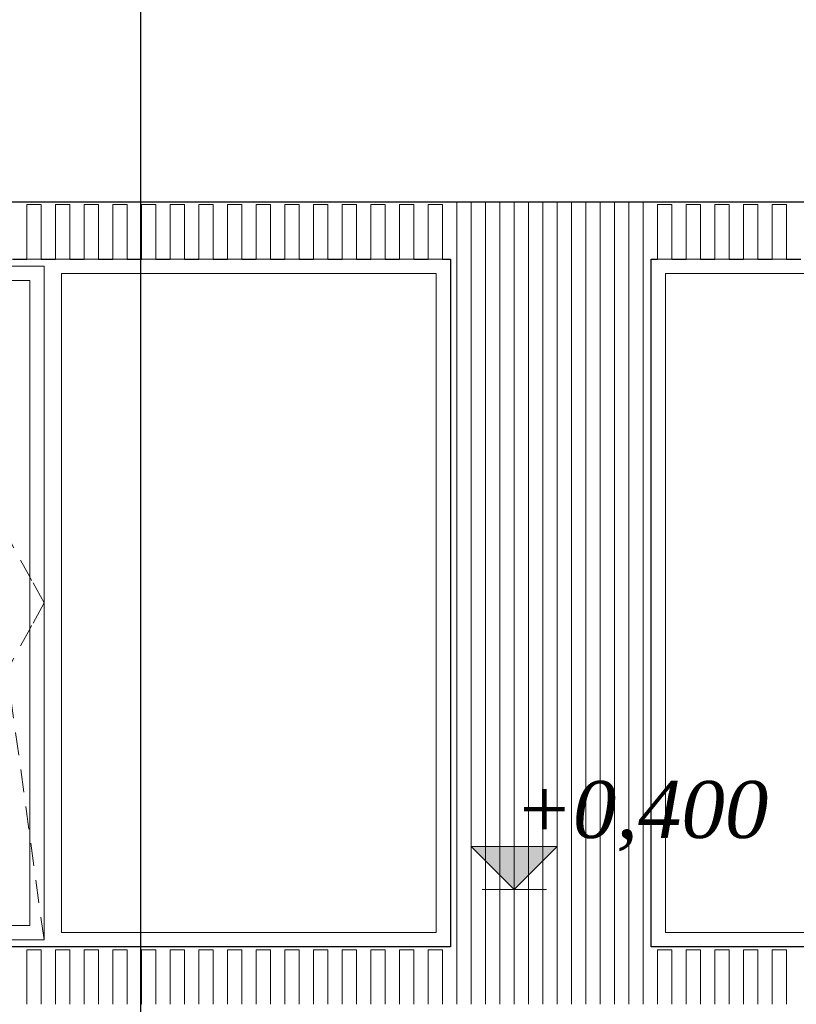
# Model space of a CAD drawing. Header units: millimetres. Extents: x -3848 to 115359, y -22918 to 12821.
# Tile 4 of 51: x 2300 to 5009, y 0 to 3435. Entities that reach past the tile are written whole.
import ezdxf

# ---------------------------------------------------------------- set-up
doc = ezdxf.new("R2010")
doc.units = ezdxf.units.MM
doc.header["$MEASUREMENT"] = 0
for name, color, linetype in [('1244_Fassaadi varustus', 7, 'Continuous'), ('_2D mõõdud', 7, 'Continuous'), ('New_1241_Välisseinad', 7, 'Continuous'), ('New_ARCHICAD Windows', 7, 'Continuous')]:
    doc.layers.add(name, color=color, linetype=linetype)
for name, color, linetype, lineweight in [('1244_Fassaadi varustus_Pen_No__101', 252, 'Continuous', 13), ('_2D mõõdud_Pen_No__101', 252, 'Continuous', 13), ('_2D tähised_Pen_No__1', 7, 'Continuous', 13), ('New_1241_Välisseinad_Pen_No__41', 7, 'Continuous', 25), ('New_ARCHICAD Windows_Pen_No__101', 252, 'Continuous', 13), ('New_ARCHICAD Windows_Pen_No__41', 7, 'Continuous', 25)]:
    doc.layers.add(name, color=color, linetype=linetype, lineweight=lineweight)
doc.styles.add('GENERATED_STYLE_2', font='txt')
doc.dimstyles.new('GENERATED_STYLE__3', dxfattribs={"dimtxt": 0.18, "dimasz": 182.4, "dimexe": 0.18, "dimexo": 0.0625, "dimgap": 0.09, "dimtad": 0, "dimtih": 1, "dimtoh": 1, "dimdec": 4, "dimzin": 0, "dimdsep": 46, "dimcen": 0.09, "dimadec": 0, "dimazin": 0, "dimtfac": 1, "dimtdec": 4, "dimtmove": 0, "dimatfit": 3, "dimldrblk": 'ARROWHEAD_1', "dimfxl": 0, "dimtolj": 1, "dimtzin": 0, "dimarcsym": 0})

# ---------------------------------------------------------------- blocks, each defined once
blk = doc.blocks.new('Section Element_9_1')
at = {"layer": 'New_1241_Välisseinad_Pen_No__41', "color": 7, "linetype": 'Continuous', "lineweight": 25}
blk.add_line((0, 2799.5), (15725.1, 2799.5), dxfattribs=at)
blk = doc.blocks.new('Section Element_48_1')
at = {"layer": 'New_ARCHICAD Windows_Pen_No__101', "color": 252, "linetype": 'Continuous', "lineweight": 13}
for p, q in [((4553, 2550), (4553, 250)), ((5840.5, 2550), (4553, 2550)), ((5840.5, 250), (5840.5, 2550)), ((5940.5, 2525), (5940.5, 2575)), ((5940.5, 2575), (6585, 2575)), ((5940.5, 2575), (5979, 2504.9)), ((6255.9, 2525), (6262.8, 2575)), ((6269.6, 2525), (6262.8, 2575)), ((6585, 2575), (6585, 2525)), ((6646, 2550), (6646, 250)), ((7953, 2550), (6646, 2550)), ((7953, 250), (7953, 2550)), ((5940.5, 275), (5940.5, 2525)), ((5990.5, 2525), (5990.5, 275)), ((6535, 2525), (5990.5, 2525)), ((6251.9, 2495.7), (6255.9, 2525)), ((6273.6, 2495.7), (6269.6, 2525)), ((6535, 275), (6535, 2525)), ((6585, 2525), (6585, 275)), ((6240.7, 2414.5), (6251.6, 2493.8)), ((6284.8, 2414.5), (6273.9, 2493.8)), ((6003, 2461), (6041.5, 2390.9)), ((6065.5, 2347), (6104, 2276.9)), ((6223.1, 2285.7), (6234, 2365)), ((6302.4, 2285.7), (6291.6, 2365)), ((6128.1, 2233.1), (6166.5, 2162.9)), ((6205.4, 2156.9), (6216.3, 2236.2)), ((6320.1, 2156.9), (6309.2, 2236.2)), ((6187.8, 2028.1), (6198.6, 2107.4)), ((6190.6, 2119.1), (6229.1, 2048.9)), ((6337.7, 2028.1), (6326.9, 2107.4)), ((6253.1, 2005.1), (6291.6, 1935)), ((6170.1, 1899.3), (6181, 1978.6)), ((6355.4, 1899.3), (6344.5, 1978.6)), ((6315.6, 1891.1), (6354.1, 1821)), ((6152.4, 1770.5), (6163.3, 1849.8)), ((6373.1, 1770.5), (6362.2, 1849.8)), ((6378.1, 1777.1), (6416.6, 1707)), ((6134.8, 1641.7), (6145.6, 1721)), ((6390.7, 1641.7), (6379.9, 1721)), ((6440.7, 1663.2), (6479.1, 1593)), ((6117.1, 1512.9), (6128, 1592.2)), ((6408.4, 1512.9), (6397.5, 1592.2)), ((6503.2, 1549.2), (6535, 1491.2)), ((6535, 1491.2), (6541.7, 1479)), ((6099.5, 1384.2), (6110.3, 1463.4)), ((6426.1, 1384.2), (6415.2, 1463.4)), ((6546.5, 1470.1), (6585, 1400)), ((6546.5, 1329.9), (6585, 1400)), ((6081.8, 1255.4), (6092.7, 1334.6)), ((6443.7, 1255.4), (6432.8, 1334.6)), ((6503.2, 1250.8), (6535, 1308.8)), ((6535, 1308.8), (6541.7, 1321)), ((6064.1, 1126.6), (6075, 1205.8)), ((6440.7, 1136.8), (6479.1, 1207)), ((6461.4, 1126.6), (6450.5, 1205.8)), ((6046.5, 997.8), (6057.3, 1077)), ((6378.1, 1022.9), (6416.6, 1093)), ((6479, 997.8), (6468.2, 1077)), ((6315.6, 908.9), (6354.1, 979)), ((6028.8, 869), (6039.7, 948.2)), ((6496.7, 869), (6485.8, 948.2)), ((6253.1, 794.9), (6291.6, 865)), ((6011.2, 740.2), (6022, 819.4)), ((6514.4, 740.2), (6503.5, 819.4)), ((6190.6, 680.9), (6229.1, 751.1)), ((5993.5, 611.4), (6004.4, 690.6)), ((6532, 611.4), (6521.2, 690.6)), ((6128.1, 566.9), (6166.5, 637.1)), ((5975.8, 482.6), (5986.7, 561.8)), ((6549.7, 482.6), (6538.8, 561.8)), ((6065.5, 453), (6104, 523.1)), ((5958.2, 353.8), (5969, 433.1)), ((6567.3, 353.8), (6556.5, 433.1)), ((6003, 339), (6041.5, 409.1)), ((5940.5, 225), (5951.4, 304.3)), ((5940.5, 225), (5979, 295.1)), ((5940.5, 225), (5940.5, 275)), ((5990.5, 275), (6535, 275)), ((6585, 225), (6574.1, 304.3)), ((6585, 275), (6585, 225)), ((4553, 250), (5840.5, 250)), ((6646, 250), (7953, 250)), ((6585, 225), (5940.5, 225))]:
    blk.add_line(p, q, dxfattribs=at)
at = {"layer": 'New_ARCHICAD Windows_Pen_No__41', "color": 7, "linetype": 'Continuous', "lineweight": 25}
for p, q in [((4503, 200), (4503, 2600)), ((4503, 2600), (4525.1, 2600)), ((4575.1, 2600), (4625.1, 2600)), ((4675.1, 2600), (4725.1, 2600)), ((4775.1, 2600), (4825.1, 2600)), ((4875.1, 2600), (4925.1, 2600)), ((4975.1, 2600), (5025.1, 2600)), ((5075.1, 2600), (5125.1, 2600)), ((5175.1, 2600), (5225.1, 2600)), ((5275.1, 2600), (5325.1, 2600)), ((5375.1, 2600), (5425.1, 2600)), ((5475.1, 2600), (5525.1, 2600)), ((5575.1, 2600), (5625.1, 2600)), ((5675.1, 2600), (5725.1, 2600)), ((5775.1, 2600), (5825.1, 2600)), ((5875.1, 2600), (5925.1, 2600)), ((5975.1, 2600), (6025.1, 2600)), ((6075.1, 2600), (6125.1, 2600)), ((6175.1, 2600), (6225.1, 2600)), ((6275.1, 2600), (6325.1, 2600)), ((6375.1, 2600), (6425.1, 2600)), ((6475.1, 2600), (6525.1, 2600)), ((6575.1, 2600), (6625.1, 2600)), ((6675.1, 2600), (6725.1, 2600)), ((6775.1, 2600), (6825.1, 2600)), ((6875.1, 2600), (6925.1, 2600)), ((6975.1, 2600), (7025.1, 2600)), ((7075.1, 2600), (7125.1, 2600)), ((7175.1, 2600), (7225.1, 2600)), ((7275.1, 2600), (7325.1, 2600)), ((7375.1, 2600), (7425.1, 2600)), ((7475.1, 2600), (7525.1, 2600)), ((7575.1, 2600), (7625.1, 2600)), ((7675.1, 2600), (7725.1, 2600)), ((7775.1, 2600), (7825.1, 2600)), ((7875.1, 2600), (7925.1, 2600)), ((7975.1, 2600), (8003, 2600)), ((8003, 2600), (8003, 200)), ((8003, 200), (4503, 200))]:
    blk.add_line(p, q, dxfattribs=at)
blk = doc.blocks.new('Section Element_49_1')
at = {"layer": 'New_ARCHICAD Windows_Pen_No__101', "color": 252, "linetype": 'Continuous', "lineweight": 13}
for p, q in [((353, 2550), (353, 250)), ((1640.5, 2550), (353, 2550)), ((1640.5, 250), (1640.5, 2550)), ((1740.5, 2525), (1740.5, 2575)), ((1740.5, 2575), (2385, 2575)), ((1740.5, 2575), (1779, 2504.9)), ((2055.9, 2525), (2062.8, 2575)), ((2069.6, 2525), (2062.8, 2575)), ((2385, 2575), (2385, 2525)), ((2446, 2550), (2446, 250)), ((3753, 2550), (2446, 2550)), ((3753, 250), (3753, 2550)), ((1740.5, 275), (1740.5, 2525)), ((1790.5, 2525), (1790.5, 275)), ((2335, 2525), (1790.5, 2525)), ((2051.9, 2495.7), (2055.9, 2525)), ((2073.6, 2495.7), (2069.6, 2525)), ((2335, 275), (2335, 2525)), ((2385, 2525), (2385, 275)), ((2040.7, 2414.5), (2051.6, 2493.8)), ((2084.8, 2414.5), (2073.9, 2493.8)), ((1803, 2461), (1841.5, 2390.9)), ((1865.5, 2347), (1904, 2276.9)), ((2023.1, 2285.7), (2034, 2365)), ((2102.4, 2285.7), (2091.6, 2365)), ((1928.1, 2233.1), (1966.5, 2162.9)), ((2005.4, 2156.9), (2016.3, 2236.2)), ((2120.1, 2156.9), (2109.2, 2236.2)), ((1987.8, 2028.1), (1998.6, 2107.4)), ((1990.6, 2119.1), (2029.1, 2048.9)), ((2137.7, 2028.1), (2126.9, 2107.4)), ((2053.1, 2005.1), (2091.6, 1935)), ((1970.1, 1899.3), (1981, 1978.6)), ((2155.4, 1899.3), (2144.5, 1978.6)), ((2115.6, 1891.1), (2154.1, 1821)), ((1952.4, 1770.5), (1963.3, 1849.8)), ((2173.1, 1770.5), (2162.2, 1849.8)), ((2178.1, 1777.1), (2216.6, 1707)), ((1934.8, 1641.7), (1945.6, 1721)), ((2190.7, 1641.7), (2179.9, 1721)), ((2240.7, 1663.2), (2279.1, 1593)), ((1917.1, 1512.9), (1928, 1592.2)), ((2208.4, 1512.9), (2197.5, 1592.2)), ((2303.2, 1549.2), (2335, 1491.2)), ((2335, 1491.2), (2341.7, 1479)), ((1899.5, 1384.2), (1910.3, 1463.4)), ((2226.1, 1384.2), (2215.2, 1463.4)), ((2346.5, 1470.1), (2385, 1400)), ((2346.5, 1329.9), (2385, 1400)), ((1881.8, 1255.4), (1892.7, 1334.6)), ((2243.7, 1255.4), (2232.8, 1334.6)), ((2303.2, 1250.8), (2335, 1308.8)), ((2335, 1308.8), (2341.7, 1321)), ((1864.1, 1126.6), (1875, 1205.8)), ((2240.7, 1136.8), (2279.1, 1207)), ((2261.4, 1126.6), (2250.5, 1205.8)), ((1846.5, 997.8), (1857.3, 1077)), ((2178.1, 1022.9), (2216.6, 1093)), ((2279, 997.8), (2268.2, 1077)), ((2115.6, 908.9), (2154.1, 979)), ((1828.8, 869), (1839.7, 948.2)), ((2296.7, 869), (2285.8, 948.2)), ((2053.1, 794.9), (2091.6, 865)), ((1811.2, 740.2), (1822, 819.4)), ((2314.4, 740.2), (2303.5, 819.4)), ((1990.6, 680.9), (2029.1, 751.1)), ((1793.5, 611.4), (1804.4, 690.6)), ((2332, 611.4), (2321.2, 690.6)), ((1928.1, 566.9), (1966.5, 637.1)), ((1775.8, 482.6), (1786.7, 561.8)), ((2349.7, 482.6), (2338.8, 561.8)), ((1865.5, 453), (1904, 523.1)), ((1758.2, 353.8), (1769, 433.1)), ((2367.3, 353.8), (2356.5, 433.1)), ((1803, 339), (1841.5, 409.1)), ((1740.5, 225), (1751.4, 304.3)), ((1740.5, 225), (1779, 295.1)), ((1740.5, 225), (1740.5, 275)), ((1790.5, 275), (2335, 275)), ((2385, 225), (2374.1, 304.3)), ((2385, 275), (2385, 225)), ((353, 250), (1640.5, 250)), ((2446, 250), (3753, 250)), ((2385, 225), (1740.5, 225))]:
    blk.add_line(p, q, dxfattribs=at)
at = {"layer": 'New_ARCHICAD Windows_Pen_No__41', "color": 7, "linetype": 'Continuous', "lineweight": 25}
for p, q in [((303, 2600), (325.1, 2600)), ((303, 200), (303, 2600)), ((375.1, 2600), (425.1, 2600)), ((475.1, 2600), (525.1, 2600)), ((575.1, 2600), (625.1, 2600)), ((675.1, 2600), (725.1, 2600)), ((775.1, 2600), (825.1, 2600)), ((875.1, 2600), (925.1, 2600)), ((975.1, 2600), (1025.1, 2600)), ((1075.1, 2600), (1125.1, 2600)), ((1175.1, 2600), (1225.1, 2600)), ((1275.1, 2600), (1325.1, 2600)), ((1375.1, 2600), (1425.1, 2600)), ((1475.1, 2600), (1525.1, 2600)), ((1575.1, 2600), (1625.1, 2600)), ((1675.1, 2600), (1725.1, 2600)), ((1775.1, 2600), (1825.1, 2600)), ((1875.1, 2600), (1925.1, 2600)), ((1975.1, 2600), (2025.1, 2600)), ((2075.1, 2600), (2125.1, 2600)), ((2175.1, 2600), (2225.1, 2600)), ((2275.1, 2600), (2325.1, 2600)), ((2375.1, 2600), (2425.1, 2600)), ((2475.1, 2600), (2525.1, 2600)), ((2575.1, 2600), (2625.1, 2600)), ((2675.1, 2600), (2725.1, 2600)), ((2775.1, 2600), (2825.1, 2600)), ((2875.1, 2600), (2925.1, 2600)), ((2975.1, 2600), (3025.1, 2600)), ((3075.1, 2600), (3125.1, 2600)), ((3175.1, 2600), (3225.1, 2600)), ((3275.1, 2600), (3325.1, 2600)), ((3375.1, 2600), (3425.1, 2600)), ((3475.1, 2600), (3525.1, 2600)), ((3575.1, 2600), (3625.1, 2600)), ((3675.1, 2600), (3725.1, 2600)), ((3775.1, 2600), (3803, 2600)), ((3803, 2600), (3803, 200)), ((3803, 200), (303, 200))]:
    blk.add_line(p, q, dxfattribs=at)
blk = doc.blocks.new('Section Element_346_1')
at = {"layer": '1244_Fassaadi varustus_Pen_No__101', "color": 252, "linetype": 'Continuous', "lineweight": 13}
for p, q in [((4925.1, 2790), (4927.4, 2790)), ((4925.1, 2600), (4925.1, 2790)), ((4927.4, 2790), (4933.1, 2790)), ((4933.1, 2790), (4967.1, 2790)), ((4967.1, 2790), (4972.7, 2790)), ((4972.7, 2790), (4975.1, 2790)), ((4975.1, 2600), (4975.1, 2790)), ((4925.1, 2600), (4927.4, 2600)), ((4927.4, 2600), (4933.1, 2600)), ((4933.1, 2600), (4967.1, 2600)), ((4967.1, 2600), (4972.7, 2600)), ((4972.7, 2600), (4975.1, 2600))]:
    blk.add_line(p, q, dxfattribs=at)
blk = doc.blocks.new('Section Element_347_1')
at = {"layer": '1244_Fassaadi varustus_Pen_No__101', "color": 252, "linetype": 'Continuous', "lineweight": 13}
for p, q in [((4825.1, 2790), (4827.4, 2790)), ((4825.1, 2600), (4825.1, 2790)), ((4827.4, 2790), (4833.1, 2790)), ((4833.1, 2790), (4867.1, 2790)), ((4867.1, 2790), (4872.7, 2790)), ((4872.7, 2790), (4875.1, 2790)), ((4875.1, 2600), (4875.1, 2790)), ((4825.1, 2600), (4827.4, 2600)), ((4827.4, 2600), (4833.1, 2600)), ((4833.1, 2600), (4867.1, 2600)), ((4867.1, 2600), (4872.7, 2600)), ((4872.7, 2600), (4875.1, 2600))]:
    blk.add_line(p, q, dxfattribs=at)
blk = doc.blocks.new('Section Element_348_1')
at = {"layer": '1244_Fassaadi varustus_Pen_No__101', "color": 252, "linetype": 'Continuous', "lineweight": 13}
for p, q in [((4725.1, 2790), (4727.4, 2790)), ((4725.1, 2600), (4725.1, 2790)), ((4727.4, 2790), (4733.1, 2790)), ((4733.1, 2790), (4767.1, 2790)), ((4767.1, 2790), (4772.7, 2790)), ((4772.7, 2790), (4775.1, 2790)), ((4775.1, 2600), (4775.1, 2790)), ((4725.1, 2600), (4727.4, 2600)), ((4727.4, 2600), (4733.1, 2600)), ((4733.1, 2600), (4767.1, 2600)), ((4767.1, 2600), (4772.7, 2600)), ((4772.7, 2600), (4775.1, 2600))]:
    blk.add_line(p, q, dxfattribs=at)
blk = doc.blocks.new('Section Element_349_1')
at = {"layer": '1244_Fassaadi varustus_Pen_No__101', "color": 252, "linetype": 'Continuous', "lineweight": 13}
for p, q in [((4625.1, 2790), (4627.4, 2790)), ((4625.1, 2600), (4625.1, 2790)), ((4627.4, 2790), (4633.1, 2790)), ((4633.1, 2790), (4667.1, 2790)), ((4667.1, 2790), (4672.7, 2790)), ((4672.7, 2790), (4675.1, 2790)), ((4675.1, 2600), (4675.1, 2790)), ((4625.1, 2600), (4627.4, 2600)), ((4627.4, 2600), (4633.1, 2600)), ((4633.1, 2600), (4667.1, 2600)), ((4667.1, 2600), (4672.7, 2600)), ((4672.7, 2600), (4675.1, 2600))]:
    blk.add_line(p, q, dxfattribs=at)
blk = doc.blocks.new('Section Element_350_1')
at = {"layer": '1244_Fassaadi varustus_Pen_No__101', "color": 252, "linetype": 'Continuous', "lineweight": 13}
for p, q in [((4525.1, 2790), (4527.4, 2790)), ((4525.1, 2600), (4525.1, 2790)), ((4527.4, 2790), (4533.1, 2790)), ((4533.1, 2790), (4567.1, 2790)), ((4567.1, 2790), (4572.7, 2790)), ((4572.7, 2790), (4575.1, 2790)), ((4575.1, 2600), (4575.1, 2790)), ((4525.1, 2600), (4527.4, 2600)), ((4527.4, 2600), (4533.1, 2600)), ((4533.1, 2600), (4567.1, 2600)), ((4567.1, 2600), (4572.7, 2600)), ((4572.7, 2600), (4575.1, 2600))]:
    blk.add_line(p, q, dxfattribs=at)
blk = doc.blocks.new('Section Element_351_1')
at = {"layer": '1244_Fassaadi varustus_Pen_No__101', "color": 252, "linetype": 'Continuous', "lineweight": 13}
for p, q in [((4425.1, 0), (4425.1, 2799.5)), ((4475.1, 0), (4475.1, 2799.5))]:
    blk.add_line(p, q, dxfattribs=at)
blk = doc.blocks.new('Section Element_352_1')
at = {"layer": '1244_Fassaadi varustus_Pen_No__101', "color": 252, "linetype": 'Continuous', "lineweight": 13}
for p, q in [((4325.1, 0), (4325.1, 2799.5)), ((4375.1, 0), (4375.1, 2799.5))]:
    blk.add_line(p, q, dxfattribs=at)
blk = doc.blocks.new('Section Element_353_1')
at = {"layer": '1244_Fassaadi varustus_Pen_No__101', "color": 252, "linetype": 'Continuous', "lineweight": 13}
for p, q in [((4225.1, 0), (4225.1, 2799.5)), ((4275.1, 0), (4275.1, 2799.5))]:
    blk.add_line(p, q, dxfattribs=at)
blk = doc.blocks.new('Section Element_354_1')
at = {"layer": '1244_Fassaadi varustus_Pen_No__101', "color": 252, "linetype": 'Continuous', "lineweight": 13}
for p, q in [((4125.1, 0), (4125.1, 2799.5)), ((4175.1, 0), (4175.1, 2799.5))]:
    blk.add_line(p, q, dxfattribs=at)
blk = doc.blocks.new('Section Element_355_1')
at = {"layer": '1244_Fassaadi varustus_Pen_No__101', "color": 252, "linetype": 'Continuous', "lineweight": 13}
for p, q in [((4025.1, 0), (4025.1, 2799.5)), ((4075.1, 0), (4075.1, 2799.5))]:
    blk.add_line(p, q, dxfattribs=at)
blk = doc.blocks.new('Section Element_356_1')
at = {"layer": '1244_Fassaadi varustus_Pen_No__101', "color": 252, "linetype": 'Continuous', "lineweight": 13}
for p, q in [((3925.1, 0), (3925.1, 2799.5)), ((3975.1, 0), (3975.1, 2799.5))]:
    blk.add_line(p, q, dxfattribs=at)
blk = doc.blocks.new('Section Element_357_1')
at = {"layer": '1244_Fassaadi varustus_Pen_No__101', "color": 252, "linetype": 'Continuous', "lineweight": 13}
for p, q in [((3825.1, 0), (3825.1, 2799.5)), ((3875.1, 0), (3875.1, 2799.5))]:
    blk.add_line(p, q, dxfattribs=at)
blk = doc.blocks.new('Section Element_358_1')
at = {"layer": '1244_Fassaadi varustus_Pen_No__101', "color": 252, "linetype": 'Continuous', "lineweight": 13}
for p, q in [((3725.1, 2790), (3727.4, 2790)), ((3725.1, 2600), (3725.1, 2790)), ((3727.4, 2790), (3733.1, 2790)), ((3733.1, 2790), (3767.1, 2790)), ((3767.1, 2790), (3772.7, 2790)), ((3772.7, 2790), (3775.1, 2790)), ((3775.1, 2600), (3775.1, 2790)), ((3725.1, 2600), (3727.4, 2600)), ((3727.4, 2600), (3733.1, 2600)), ((3733.1, 2600), (3767.1, 2600)), ((3767.1, 2600), (3772.7, 2600)), ((3772.7, 2600), (3775.1, 2600))]:
    blk.add_line(p, q, dxfattribs=at)
blk = doc.blocks.new('Section Element_359_1')
at = {"layer": '1244_Fassaadi varustus_Pen_No__101', "color": 252, "linetype": 'Continuous', "lineweight": 13}
for p, q in [((3625.1, 2790), (3627.4, 2790)), ((3625.1, 2600), (3625.1, 2790)), ((3627.4, 2790), (3633.1, 2790)), ((3633.1, 2790), (3667.1, 2790)), ((3667.1, 2790), (3672.7, 2790)), ((3672.7, 2790), (3675.1, 2790)), ((3675.1, 2600), (3675.1, 2790)), ((3625.1, 2600), (3627.4, 2600)), ((3627.4, 2600), (3633.1, 2600)), ((3633.1, 2600), (3667.1, 2600)), ((3667.1, 2600), (3672.7, 2600)), ((3672.7, 2600), (3675.1, 2600))]:
    blk.add_line(p, q, dxfattribs=at)
blk = doc.blocks.new('Section Element_360_1')
at = {"layer": '1244_Fassaadi varustus_Pen_No__101', "color": 252, "linetype": 'Continuous', "lineweight": 13}
for p, q in [((3525.1, 2790), (3527.4, 2790)), ((3525.1, 2600), (3525.1, 2790)), ((3527.4, 2790), (3533.1, 2790)), ((3533.1, 2790), (3567.1, 2790)), ((3567.1, 2790), (3572.7, 2790)), ((3572.7, 2790), (3575.1, 2790)), ((3575.1, 2600), (3575.1, 2790)), ((3525.1, 2600), (3527.4, 2600)), ((3527.4, 2600), (3533.1, 2600)), ((3533.1, 2600), (3567.1, 2600)), ((3567.1, 2600), (3572.7, 2600)), ((3572.7, 2600), (3575.1, 2600))]:
    blk.add_line(p, q, dxfattribs=at)
blk = doc.blocks.new('Section Element_361_1')
at = {"layer": '1244_Fassaadi varustus_Pen_No__101', "color": 252, "linetype": 'Continuous', "lineweight": 13}
for p, q in [((3425.1, 2790), (3427.4, 2790)), ((3425.1, 2600), (3425.1, 2790)), ((3427.4, 2790), (3433.1, 2790)), ((3433.1, 2790), (3467.1, 2790)), ((3467.1, 2790), (3472.7, 2790)), ((3472.7, 2790), (3475.1, 2790)), ((3475.1, 2600), (3475.1, 2790)), ((3425.1, 2600), (3427.4, 2600)), ((3427.4, 2600), (3433.1, 2600)), ((3433.1, 2600), (3467.1, 2600)), ((3467.1, 2600), (3472.7, 2600)), ((3472.7, 2600), (3475.1, 2600))]:
    blk.add_line(p, q, dxfattribs=at)
blk = doc.blocks.new('Section Element_362_1')
at = {"layer": '1244_Fassaadi varustus_Pen_No__101', "color": 252, "linetype": 'Continuous', "lineweight": 13}
for p, q in [((3325.1, 2790), (3327.4, 2790)), ((3325.1, 2600), (3325.1, 2790)), ((3327.4, 2790), (3333.1, 2790)), ((3333.1, 2790), (3367.1, 2790)), ((3367.1, 2790), (3372.7, 2790)), ((3372.7, 2790), (3375.1, 2790)), ((3375.1, 2600), (3375.1, 2790)), ((3325.1, 2600), (3327.4, 2600)), ((3327.4, 2600), (3333.1, 2600)), ((3333.1, 2600), (3367.1, 2600)), ((3367.1, 2600), (3372.7, 2600)), ((3372.7, 2600), (3375.1, 2600))]:
    blk.add_line(p, q, dxfattribs=at)
blk = doc.blocks.new('Section Element_363_1')
at = {"layer": '1244_Fassaadi varustus_Pen_No__101', "color": 252, "linetype": 'Continuous', "lineweight": 13}
for p, q in [((3225.1, 2790), (3227.4, 2790)), ((3225.1, 2600), (3225.1, 2790)), ((3227.4, 2790), (3233.1, 2790)), ((3233.1, 2790), (3267.1, 2790)), ((3267.1, 2790), (3272.7, 2790)), ((3272.7, 2790), (3275.1, 2790)), ((3275.1, 2600), (3275.1, 2790)), ((3225.1, 2600), (3227.4, 2600)), ((3227.4, 2600), (3233.1, 2600)), ((3233.1, 2600), (3267.1, 2600)), ((3267.1, 2600), (3272.7, 2600)), ((3272.7, 2600), (3275.1, 2600))]:
    blk.add_line(p, q, dxfattribs=at)
blk = doc.blocks.new('Section Element_364_1')
at = {"layer": '1244_Fassaadi varustus_Pen_No__101', "color": 252, "linetype": 'Continuous', "lineweight": 13}
for p, q in [((3125.1, 2790), (3127.4, 2790)), ((3125.1, 2600), (3125.1, 2790)), ((3127.4, 2790), (3133.1, 2790)), ((3133.1, 2790), (3167.1, 2790)), ((3167.1, 2790), (3172.7, 2790)), ((3172.7, 2790), (3175.1, 2790)), ((3175.1, 2600), (3175.1, 2790)), ((3125.1, 2600), (3127.4, 2600)), ((3127.4, 2600), (3133.1, 2600)), ((3133.1, 2600), (3167.1, 2600)), ((3167.1, 2600), (3172.7, 2600)), ((3172.7, 2600), (3175.1, 2600))]:
    blk.add_line(p, q, dxfattribs=at)
blk = doc.blocks.new('Section Element_365_1')
at = {"layer": '1244_Fassaadi varustus_Pen_No__101', "color": 252, "linetype": 'Continuous', "lineweight": 13}
for p, q in [((3025.1, 2790), (3027.4, 2790)), ((3025.1, 2600), (3025.1, 2790)), ((3027.4, 2790), (3033.1, 2790)), ((3033.1, 2790), (3067.1, 2790)), ((3067.1, 2790), (3072.7, 2790)), ((3072.7, 2790), (3075.1, 2790)), ((3075.1, 2600), (3075.1, 2790)), ((3025.1, 2600), (3027.4, 2600)), ((3027.4, 2600), (3033.1, 2600)), ((3033.1, 2600), (3067.1, 2600)), ((3067.1, 2600), (3072.7, 2600)), ((3072.7, 2600), (3075.1, 2600))]:
    blk.add_line(p, q, dxfattribs=at)
blk = doc.blocks.new('Section Element_366_1')
at = {"layer": '1244_Fassaadi varustus_Pen_No__101', "color": 252, "linetype": 'Continuous', "lineweight": 13}
for p, q in [((2925.1, 2790), (2927.4, 2790)), ((2925.1, 2600), (2925.1, 2790)), ((2927.4, 2790), (2933.1, 2790)), ((2933.1, 2790), (2967.1, 2790)), ((2967.1, 2790), (2972.7, 2790)), ((2972.7, 2790), (2975.1, 2790)), ((2975.1, 2600), (2975.1, 2790)), ((2925.1, 2600), (2927.4, 2600)), ((2927.4, 2600), (2933.1, 2600)), ((2933.1, 2600), (2967.1, 2600)), ((2967.1, 2600), (2972.7, 2600)), ((2972.7, 2600), (2975.1, 2600))]:
    blk.add_line(p, q, dxfattribs=at)
blk = doc.blocks.new('Section Element_367_1')
at = {"layer": '1244_Fassaadi varustus_Pen_No__101', "color": 252, "linetype": 'Continuous', "lineweight": 13}
for p, q in [((2825.1, 2790), (2827.4, 2790)), ((2825.1, 2600), (2825.1, 2790)), ((2827.4, 2790), (2833.1, 2790)), ((2833.1, 2790), (2867.1, 2790)), ((2867.1, 2790), (2872.7, 2790)), ((2872.7, 2790), (2875.1, 2790)), ((2875.1, 2600), (2875.1, 2790)), ((2825.1, 2600), (2827.4, 2600)), ((2827.4, 2600), (2833.1, 2600)), ((2833.1, 2600), (2867.1, 2600)), ((2867.1, 2600), (2872.7, 2600)), ((2872.7, 2600), (2875.1, 2600))]:
    blk.add_line(p, q, dxfattribs=at)
blk = doc.blocks.new('Section Element_368_1')
at = {"layer": '1244_Fassaadi varustus_Pen_No__101', "color": 252, "linetype": 'Continuous', "lineweight": 13}
for p, q in [((2725.1, 2790), (2727.4, 2790)), ((2725.1, 2600), (2725.1, 2790)), ((2727.4, 2790), (2733.1, 2790)), ((2733.1, 2790), (2767.1, 2790)), ((2767.1, 2790), (2772.7, 2790)), ((2772.7, 2790), (2775.1, 2790)), ((2775.1, 2600), (2775.1, 2790)), ((2725.1, 2600), (2727.4, 2600)), ((2727.4, 2600), (2733.1, 2600)), ((2733.1, 2600), (2767.1, 2600)), ((2767.1, 2600), (2772.7, 2600)), ((2772.7, 2600), (2775.1, 2600))]:
    blk.add_line(p, q, dxfattribs=at)
blk = doc.blocks.new('Section Element_369_1')
at = {"layer": '1244_Fassaadi varustus_Pen_No__101', "color": 252, "linetype": 'Continuous', "lineweight": 13}
for p, q in [((2625.1, 2790), (2627.4, 2790)), ((2625.1, 2600), (2625.1, 2790)), ((2627.4, 2790), (2633.1, 2790)), ((2633.1, 2790), (2667.1, 2790)), ((2667.1, 2790), (2672.7, 2790)), ((2672.7, 2790), (2675.1, 2790)), ((2675.1, 2600), (2675.1, 2790)), ((2625.1, 2600), (2627.4, 2600)), ((2627.4, 2600), (2633.1, 2600)), ((2633.1, 2600), (2667.1, 2600)), ((2667.1, 2600), (2672.7, 2600)), ((2672.7, 2600), (2675.1, 2600))]:
    blk.add_line(p, q, dxfattribs=at)
blk = doc.blocks.new('Section Element_370_1')
at = {"layer": '1244_Fassaadi varustus_Pen_No__101', "color": 252, "linetype": 'Continuous', "lineweight": 13}
for p, q in [((2525.1, 2790), (2527.4, 2790)), ((2525.1, 2600), (2525.1, 2790)), ((2527.4, 2790), (2533.1, 2790)), ((2533.1, 2790), (2567.1, 2790)), ((2567.1, 2790), (2572.7, 2790)), ((2572.7, 2790), (2575.1, 2790)), ((2575.1, 2600), (2575.1, 2790)), ((2525.1, 2600), (2527.4, 2600)), ((2527.4, 2600), (2533.1, 2600)), ((2533.1, 2600), (2567.1, 2600)), ((2567.1, 2600), (2572.7, 2600)), ((2572.7, 2600), (2575.1, 2600))]:
    blk.add_line(p, q, dxfattribs=at)
blk = doc.blocks.new('Section Element_371_1')
at = {"layer": '1244_Fassaadi varustus_Pen_No__101', "color": 252, "linetype": 'Continuous', "lineweight": 13}
for p, q in [((2425.1, 2790), (2427.4, 2790)), ((2425.1, 2600), (2425.1, 2790)), ((2427.4, 2790), (2433.1, 2790)), ((2433.1, 2790), (2467.1, 2790)), ((2467.1, 2790), (2472.7, 2790)), ((2472.7, 2790), (2475.1, 2790)), ((2475.1, 2600), (2475.1, 2790)), ((2425.1, 2600), (2427.4, 2600)), ((2427.4, 2600), (2433.1, 2600)), ((2433.1, 2600), (2467.1, 2600)), ((2467.1, 2600), (2472.7, 2600)), ((2472.7, 2600), (2475.1, 2600))]:
    blk.add_line(p, q, dxfattribs=at)
blk = doc.blocks.new('Section Element_372_1')
at = {"layer": '1244_Fassaadi varustus_Pen_No__101', "color": 252, "linetype": 'Continuous', "lineweight": 13}
for p, q in [((2325.1, 2790), (2327.4, 2790)), ((2325.1, 2600), (2325.1, 2790)), ((2327.4, 2790), (2333.1, 2790)), ((2333.1, 2790), (2367.1, 2790)), ((2367.1, 2790), (2372.7, 2790)), ((2372.7, 2790), (2375.1, 2790)), ((2375.1, 2600), (2375.1, 2790)), ((2325.1, 2600), (2327.4, 2600)), ((2327.4, 2600), (2333.1, 2600)), ((2333.1, 2600), (2367.1, 2600)), ((2367.1, 2600), (2372.7, 2600)), ((2372.7, 2600), (2375.1, 2600))]:
    blk.add_line(p, q, dxfattribs=at)
blk = doc.blocks.new('Section Element_402_1')
at = {"layer": '1244_Fassaadi varustus_Pen_No__101', "color": 252, "linetype": 'Continuous', "lineweight": 13}
for p, q in [((3725.1, 190), (3727.4, 190)), ((3725.1, 0), (3725.1, 190)), ((3727.4, 190), (3733.1, 190)), ((3733.1, 190), (3767.1, 190)), ((3767.1, 190), (3772.7, 190)), ((3772.7, 190), (3775.1, 190)), ((3775.1, 0), (3775.1, 190))]:
    blk.add_line(p, q, dxfattribs=at)
blk = doc.blocks.new('Section Element_403_1')
at = {"layer": '1244_Fassaadi varustus_Pen_No__101', "color": 252, "linetype": 'Continuous', "lineweight": 13}
for p, q in [((3625.1, 190), (3627.4, 190)), ((3625.1, 0), (3625.1, 190)), ((3627.4, 190), (3633.1, 190)), ((3633.1, 190), (3667.1, 190)), ((3667.1, 190), (3672.7, 190)), ((3672.7, 190), (3675.1, 190)), ((3675.1, 0), (3675.1, 190))]:
    blk.add_line(p, q, dxfattribs=at)
blk = doc.blocks.new('Section Element_404_1')
at = {"layer": '1244_Fassaadi varustus_Pen_No__101', "color": 252, "linetype": 'Continuous', "lineweight": 13}
for p, q in [((3525.1, 190), (3527.4, 190)), ((3525.1, 0), (3525.1, 190)), ((3527.4, 190), (3533.1, 190)), ((3533.1, 190), (3567.1, 190)), ((3567.1, 190), (3572.7, 190)), ((3572.7, 190), (3575.1, 190)), ((3575.1, 0), (3575.1, 190))]:
    blk.add_line(p, q, dxfattribs=at)
blk = doc.blocks.new('Section Element_405_1')
at = {"layer": '1244_Fassaadi varustus_Pen_No__101', "color": 252, "linetype": 'Continuous', "lineweight": 13}
for p, q in [((3425.1, 190), (3427.4, 190)), ((3425.1, 0), (3425.1, 190)), ((3427.4, 190), (3433.1, 190)), ((3433.1, 190), (3467.1, 190)), ((3467.1, 190), (3472.7, 190)), ((3472.7, 190), (3475.1, 190)), ((3475.1, 0), (3475.1, 190))]:
    blk.add_line(p, q, dxfattribs=at)
blk = doc.blocks.new('Section Element_406_1')
at = {"layer": '1244_Fassaadi varustus_Pen_No__101', "color": 252, "linetype": 'Continuous', "lineweight": 13}
for p, q in [((3325.1, 190), (3327.4, 190)), ((3325.1, 0), (3325.1, 190)), ((3327.4, 190), (3333.1, 190)), ((3333.1, 190), (3367.1, 190)), ((3367.1, 190), (3372.7, 190)), ((3372.7, 190), (3375.1, 190)), ((3375.1, 0), (3375.1, 190))]:
    blk.add_line(p, q, dxfattribs=at)
blk = doc.blocks.new('Section Element_407_1')
at = {"layer": '1244_Fassaadi varustus_Pen_No__101', "color": 252, "linetype": 'Continuous', "lineweight": 13}
for p, q in [((3225.1, 190), (3227.4, 190)), ((3225.1, 0), (3225.1, 190)), ((3227.4, 190), (3233.1, 190)), ((3233.1, 190), (3267.1, 190)), ((3267.1, 190), (3272.7, 190)), ((3272.7, 190), (3275.1, 190)), ((3275.1, 0), (3275.1, 190))]:
    blk.add_line(p, q, dxfattribs=at)
blk = doc.blocks.new('Section Element_408_1')
at = {"layer": '1244_Fassaadi varustus_Pen_No__101', "color": 252, "linetype": 'Continuous', "lineweight": 13}
for p, q in [((3125.1, 190), (3127.4, 190)), ((3125.1, 0), (3125.1, 190)), ((3127.4, 190), (3133.1, 190)), ((3133.1, 190), (3167.1, 190)), ((3167.1, 190), (3172.7, 190)), ((3172.7, 190), (3175.1, 190)), ((3175.1, 0), (3175.1, 190))]:
    blk.add_line(p, q, dxfattribs=at)
blk = doc.blocks.new('Section Element_409_1')
at = {"layer": '1244_Fassaadi varustus_Pen_No__101', "color": 252, "linetype": 'Continuous', "lineweight": 13}
for p, q in [((3025.1, 190), (3027.4, 190)), ((3025.1, 0), (3025.1, 190)), ((3027.4, 190), (3033.1, 190)), ((3033.1, 190), (3067.1, 190)), ((3067.1, 190), (3072.7, 190)), ((3072.7, 190), (3075.1, 190)), ((3075.1, 0), (3075.1, 190))]:
    blk.add_line(p, q, dxfattribs=at)
blk = doc.blocks.new('Section Element_410_1')
at = {"layer": '1244_Fassaadi varustus_Pen_No__101', "color": 252, "linetype": 'Continuous', "lineweight": 13}
for p, q in [((2925.1, 190), (2927.4, 190)), ((2925.1, 0), (2925.1, 190)), ((2927.4, 190), (2933.1, 190)), ((2933.1, 190), (2967.1, 190)), ((2967.1, 190), (2972.7, 190)), ((2972.7, 190), (2975.1, 190)), ((2975.1, 0), (2975.1, 190))]:
    blk.add_line(p, q, dxfattribs=at)
blk = doc.blocks.new('Section Element_411_1')
at = {"layer": '1244_Fassaadi varustus_Pen_No__101', "color": 252, "linetype": 'Continuous', "lineweight": 13}
for p, q in [((2825.1, 190), (2827.4, 190)), ((2825.1, 0), (2825.1, 190)), ((2827.4, 190), (2833.1, 190)), ((2833.1, 190), (2867.1, 190)), ((2867.1, 190), (2872.7, 190)), ((2872.7, 190), (2875.1, 190)), ((2875.1, 0), (2875.1, 190))]:
    blk.add_line(p, q, dxfattribs=at)
blk = doc.blocks.new('Section Element_412_1')
at = {"layer": '1244_Fassaadi varustus_Pen_No__101', "color": 252, "linetype": 'Continuous', "lineweight": 13}
for p, q in [((2725.1, 190), (2727.4, 190)), ((2725.1, 0), (2725.1, 190)), ((2727.4, 190), (2733.1, 190)), ((2733.1, 190), (2767.1, 190)), ((2767.1, 190), (2772.7, 190)), ((2772.7, 190), (2775.1, 190)), ((2775.1, 0), (2775.1, 190))]:
    blk.add_line(p, q, dxfattribs=at)
blk = doc.blocks.new('Section Element_413_1')
at = {"layer": '1244_Fassaadi varustus_Pen_No__101', "color": 252, "linetype": 'Continuous', "lineweight": 13}
for p, q in [((2625.1, 190), (2627.4, 190)), ((2625.1, 0), (2625.1, 190)), ((2627.4, 190), (2633.1, 190)), ((2633.1, 190), (2667.1, 190)), ((2667.1, 190), (2672.7, 190)), ((2672.7, 190), (2675.1, 190)), ((2675.1, 0), (2675.1, 190))]:
    blk.add_line(p, q, dxfattribs=at)
blk = doc.blocks.new('Section Element_414_1')
at = {"layer": '1244_Fassaadi varustus_Pen_No__101', "color": 252, "linetype": 'Continuous', "lineweight": 13}
for p, q in [((2525.1, 190), (2527.4, 190)), ((2525.1, 0), (2525.1, 190)), ((2527.4, 190), (2533.1, 190)), ((2533.1, 190), (2567.1, 190)), ((2567.1, 190), (2572.7, 190)), ((2572.7, 190), (2575.1, 190)), ((2575.1, 0), (2575.1, 190))]:
    blk.add_line(p, q, dxfattribs=at)
blk = doc.blocks.new('Section Element_415_1')
at = {"layer": '1244_Fassaadi varustus_Pen_No__101', "color": 252, "linetype": 'Continuous', "lineweight": 13}
for p, q in [((2425.1, 190), (2427.4, 190)), ((2425.1, 0), (2425.1, 190)), ((2427.4, 190), (2433.1, 190)), ((2433.1, 190), (2467.1, 190)), ((2467.1, 190), (2472.7, 190)), ((2472.7, 190), (2475.1, 190)), ((2475.1, 0), (2475.1, 190))]:
    blk.add_line(p, q, dxfattribs=at)
blk = doc.blocks.new('Section Element_416_1')
at = {"layer": '1244_Fassaadi varustus_Pen_No__101', "color": 252, "linetype": 'Continuous', "lineweight": 13}
for p, q in [((2325.1, 190), (2327.4, 190)), ((2325.1, 0), (2325.1, 190)), ((2327.4, 190), (2333.1, 190)), ((2333.1, 190), (2367.1, 190)), ((2367.1, 190), (2372.7, 190)), ((2372.7, 190), (2375.1, 190)), ((2375.1, 0), (2375.1, 190))]:
    blk.add_line(p, q, dxfattribs=at)
blk = doc.blocks.new('Section Element_437_1')
at = {"layer": '1244_Fassaadi varustus_Pen_No__101', "color": 252, "linetype": 'Continuous', "lineweight": 13}
for p, q in [((4525.1, 190), (4529.8, 190)), ((4525.1, 0), (4525.1, 190)), ((4529.8, 190), (4541.1, 190)), ((4541.1, 190), (4559.1, 190)), ((4559.1, 190), (4570.4, 190)), ((4570.4, 190), (4575.1, 190)), ((4575.1, 0), (4575.1, 190))]:
    blk.add_line(p, q, dxfattribs=at)
blk = doc.blocks.new('Section Element_438_1')
at = {"layer": '1244_Fassaadi varustus_Pen_No__101', "color": 252, "linetype": 'Continuous', "lineweight": 13}
for p, q in [((4625.1, 190), (4629.8, 190)), ((4625.1, 0), (4625.1, 190)), ((4629.8, 190), (4641.1, 190)), ((4641.1, 190), (4659.1, 190)), ((4659.1, 190), (4670.4, 190)), ((4670.4, 190), (4675.1, 190)), ((4675.1, 0), (4675.1, 190))]:
    blk.add_line(p, q, dxfattribs=at)
blk = doc.blocks.new('Section Element_439_1')
at = {"layer": '1244_Fassaadi varustus_Pen_No__101', "color": 252, "linetype": 'Continuous', "lineweight": 13}
for p, q in [((4725.1, 190), (4729.8, 190)), ((4725.1, 0), (4725.1, 190)), ((4729.8, 190), (4741.1, 190)), ((4741.1, 190), (4759.1, 190)), ((4759.1, 190), (4770.4, 190)), ((4770.4, 190), (4775.1, 190)), ((4775.1, 0), (4775.1, 190))]:
    blk.add_line(p, q, dxfattribs=at)
blk = doc.blocks.new('Section Element_440_1')
at = {"layer": '1244_Fassaadi varustus_Pen_No__101', "color": 252, "linetype": 'Continuous', "lineweight": 13}
for p, q in [((4825.1, 190), (4829.8, 190)), ((4825.1, 0), (4825.1, 190)), ((4829.8, 190), (4841.1, 190)), ((4841.1, 190), (4859.1, 190)), ((4859.1, 190), (4870.4, 190)), ((4870.4, 190), (4875.1, 190)), ((4875.1, 0), (4875.1, 190))]:
    blk.add_line(p, q, dxfattribs=at)
blk = doc.blocks.new('Section Element_441_1')
at = {"layer": '1244_Fassaadi varustus_Pen_No__101', "color": 252, "linetype": 'Continuous', "lineweight": 13}
for p, q in [((4925.1, 190), (4929.8, 190)), ((4925.1, 0), (4925.1, 190)), ((4929.8, 190), (4941.1, 190)), ((4941.1, 190), (4959.1, 190)), ((4959.1, 190), (4970.4, 190)), ((4970.4, 190), (4975.1, 190)), ((4975.1, 0), (4975.1, 190))]:
    blk.add_line(p, q, dxfattribs=at)
blk = doc.blocks.new('Dimension_15_1', base_point=(4025.1, 400.2))
at = {"layer": '_2D mõõdud_Pen_No__101', "linetype": 'Continuous', "lineweight": 13}
blk.add_hatch(color=252, dxfattribs=at).paths.add_polyline_path([(4025.1, 400.2), (4175.1, 550.2), (3875.1, 550.2)])
at = {"layer": '_2D mõõdud_Pen_No__101', "color": 252, "linetype": 'Continuous', "lineweight": 13}
for p, q in [((4025.1, 400.2), (3875.1, 550.2)), ((3875.1, 550.2), (4175.1, 550.2)), ((4175.1, 550.2), (4025.1, 400.2)), ((4025.1, 400.2), (3912.6, 400.2)), ((4025.1, 400.2), (4137.6, 400.2))]:
    blk.add_line(p, q, dxfattribs=at)
at = {"layer": '_2D mõõdud_Pen_No__101', "color": 252, "lineweight": 13, "insert": (4025.1, 580.2), "char_height": 200, "attachment_point": 7, "style": 'GENERATED_STYLE_2'}
blk.add_mtext('\\A1;{\\pql;\\fSwis721 Cn BT|b0|i0|c0|p34;+0,400}', dxfattribs=at)
blk = doc.blocks.new('ARROWHEAD_1')
at = {"color": 0, "linetype": 'Continuous', "lineweight": 0}
blk.add_line((0, 0), (-1, 0), dxfattribs=at)
blk.add_circle((0, 0), 0.25, dxfattribs=at)

msp = doc.modelspace()

# ---------------------------------------------------------------- block references
at = {"layer": '1244_Fassaadi varustus', "lineweight": 0}
for name in ['Section Element_372_1', 'Section Element_371_1', 'Section Element_370_1', 'Section Element_369_1', 'Section Element_368_1', 'Section Element_367_1', 'Section Element_366_1', 'Section Element_365_1', 'Section Element_364_1', 'Section Element_363_1', 'Section Element_362_1', 'Section Element_361_1', 'Section Element_360_1', 'Section Element_359_1', 'Section Element_358_1', 'Section Element_357_1', 'Section Element_356_1', 'Section Element_355_1', 'Section Element_354_1', 'Section Element_353_1', 'Section Element_352_1', 'Section Element_351_1', 'Section Element_350_1', 'Section Element_349_1', 'Section Element_348_1', 'Section Element_347_1', 'Section Element_346_1', 'Section Element_416_1', 'Section Element_415_1', 'Section Element_414_1', 'Section Element_413_1', 'Section Element_412_1', 'Section Element_411_1', 'Section Element_410_1', 'Section Element_409_1', 'Section Element_408_1', 'Section Element_407_1', 'Section Element_406_1', 'Section Element_405_1', 'Section Element_404_1', 'Section Element_403_1', 'Section Element_402_1', 'Section Element_437_1', 'Section Element_438_1', 'Section Element_439_1', 'Section Element_440_1', 'Section Element_441_1']:
    msp.add_blockref(name, (0, 0), dxfattribs=at)
at = {"layer": '_2D mõõdud', "color": 252, "linetype": 'Continuous', "lineweight": 13}
msp.add_blockref('Dimension_15_1', (4025.1, 400.2), dxfattribs=at)
at = {"layer": 'New_1241_Välisseinad', "lineweight": 0}
msp.add_blockref('Section Element_9_1', (0, 0), dxfattribs=at)
at = {"layer": 'New_ARCHICAD Windows', "lineweight": 0}
for name in ['Section Element_49_1', 'Section Element_48_1']:
    msp.add_blockref(name, (0, 0), dxfattribs=at)

# ---------------------------------------------------------------- leaders
at = {"layer": '_2D tähised_Pen_No__1', "color": 7, "linetype": 'Continuous', "lineweight": 13, "annotation_type": 0, "has_hookline": 1, "hookline_direction": 0, "text_width": 292.8}
msp.add_leader([(2721.4, 7716.9), (2721.4, -5299.1), (3064.1, -5299.1)], dimstyle='GENERATED_STYLE__3', dxfattribs=at)

doc.saveas('drawing.dxf')
